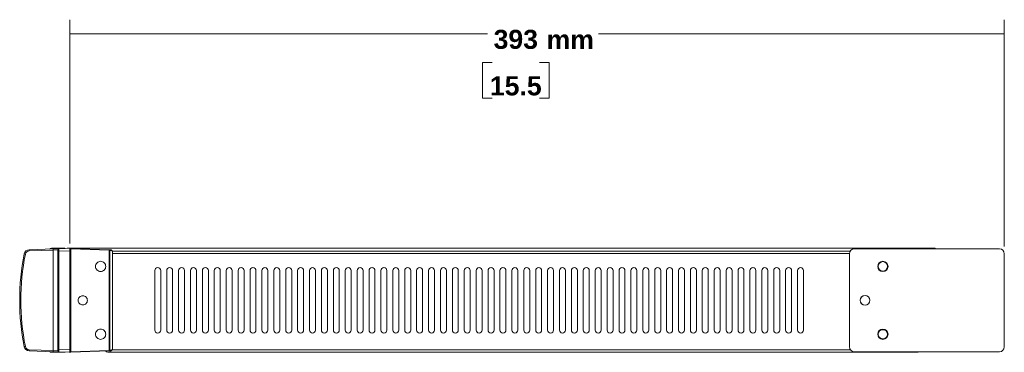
# Model space of a CAD drawing. Header units: millimetres. Extents: x 0 to 2122, y 0 to 1639.
# Tile 24 of 85: x 901 to 1314, y 784 to 924. Entities that reach past the tile are written whole.
import ezdxf

# ---------------------------------------------------------------- set-up
doc = ezdxf.new("R2010")
doc.units = ezdxf.units.MM
doc.layers.add('1', color=7, linetype='Continuous', true_color=0xffffff)
doc.styles.add('Arial', font='arial.ttf')

msp = doc.modelspace()

# ---------------------------------------------------------------- linework, layer by layer
at = {"layer": '1', "color": 7, "lineweight": 13}
for p, q in [((921.73, 829.74), (921.73, 923.82)), ((1314.33, 828.49), (1314.33, 923.82)), ((921.73, 917.82), (1097.2, 917.82)), ((1314.33, 917.82), (1143.92, 917.82)), ((1099.14, 905.8), (1095.14, 905.8)), ((1095.14, 905.8), (1095.14, 890.77)), ((1123.1, 905.8), (1119.1, 905.8)), ((1123.1, 890.77), (1123.1, 905.8)), ((1095.14, 890.77), (1099.14, 890.77)), ((1119.1, 890.77), (1123.1, 890.77))]:
    msp.add_line(p, q, dxfattribs=at)
at = {"layer": '1', "color": 7, "linetype": 'Continuous', "lineweight": 13}
for p, q in [((904.73, 827.14), (914.8, 827.5)), ((914.03, 827.74), (914.03, 827.47)), ((914.03, 827.74), (919.53, 827.74)), ((914.8, 827.5), (917.21, 827.58)), ((917.21, 827.58), (921.73, 827.74)), ((919.53, 827.74), (919.53, 827.66)), ((920.73, 827.7), (920.73, 827.74)), ((920.73, 827.74), (921.23, 827.74)), ((921.23, 827.74), (921.23, 827.72)), ((1283.23, 827.74), (921.23, 827.74)), ((921.73, 827.74), (921.73, 826.74)), ((921.73, 827.74), (922.21, 827.72)), ((922.21, 827.47), (921.73, 827.5)), ((922.21, 827.72), (938.38, 827.16)), ((922.21, 827.47), (922.21, 784.3)), ((938.38, 826.91), (922.21, 827.47)), ((1251.33, 827.49), (1312.33, 827.49)), ((1283.23, 827.49), (1283.23, 827.74)), ((1283.23, 827.74), (1285.23, 827.74)), ((1285.23, 827.74), (1285.23, 827.49)), ((914.8, 827), (904.73, 826.64)), ((916.73, 827.08), (914.8, 827)), ((914.8, 784.78), (914.8, 827)), ((916.73, 826.58), (916.73, 827.08)), ((916.73, 785.19), (916.73, 826.58)), ((917.21, 826.58), (916.73, 826.58)), ((921.73, 826.74), (917.21, 826.58)), ((917.21, 826.58), (917.21, 785.19)), ((921.73, 785.04), (921.73, 826.74)), ((938.38, 827.16), (938.77, 827.14)), ((938.38, 784.87), (938.38, 826.91)), ((938.55, 826.91), (938.38, 826.91)), ((938.55, 826.91), (938.55, 784.87)), ((938.94, 826.89), (938.55, 826.91)), ((1249.63, 826.54), (939.65, 826.54)), ((939.66, 785.63), (939.66, 826.14)), ((939.66, 826.14), (939.73, 826.14)), ((939.73, 826.14), (939.73, 785.63)), ((1249.33, 825.54), (939.73, 825.54)), ((1249.33, 786.29), (1249.33, 825.49)), ((1314.33, 786.29), (1314.33, 825.49)), ((957.48, 818.39), (957.48, 793.39)), ((959.98, 818.39), (959.98, 793.39)), ((962.48, 818.39), (962.48, 793.39)), ((964.98, 818.39), (964.98, 793.39)), ((967.48, 818.39), (967.48, 793.39)), ((969.98, 818.39), (969.98, 793.39)), ((972.48, 818.39), (972.48, 793.39)), ((974.98, 818.39), (974.98, 793.39)), ((977.48, 818.39), (977.48, 793.39)), ((979.98, 818.39), (979.98, 793.39)), ((982.48, 818.39), (982.48, 793.39)), ((984.98, 818.39), (984.98, 793.39)), ((987.48, 818.39), (987.48, 793.39)), ((989.98, 818.39), (989.98, 793.39)), ((992.48, 818.39), (992.48, 793.39)), ((994.98, 818.39), (994.98, 793.39)), ((997.48, 818.39), (997.48, 793.39)), ((999.98, 818.39), (999.98, 793.39)), ((1002.48, 818.39), (1002.48, 793.39)), ((1004.98, 818.39), (1004.98, 793.39)), ((1007.48, 818.39), (1007.48, 793.39)), ((1009.98, 818.39), (1009.98, 793.39)), ((1012.48, 818.39), (1012.48, 793.39)), ((1014.98, 818.39), (1014.98, 793.39)), ((1017.48, 818.39), (1017.48, 793.39)), ((1019.98, 818.39), (1019.98, 793.39)), ((1022.48, 818.39), (1022.48, 793.39)), ((1024.98, 818.39), (1024.98, 793.39)), ((1027.48, 818.39), (1027.48, 793.39)), ((1029.98, 818.39), (1029.98, 793.39)), ((1032.48, 818.39), (1032.48, 793.39)), ((1034.98, 818.39), (1034.98, 793.39)), ((1037.48, 818.39), (1037.48, 793.39)), ((1039.98, 818.39), (1039.98, 793.39)), ((1042.48, 818.39), (1042.48, 793.39)), ((1044.98, 818.39), (1044.98, 793.39)), ((1047.48, 818.39), (1047.48, 793.39)), ((1049.98, 818.39), (1049.98, 793.39)), ((1052.48, 818.39), (1052.48, 793.39)), ((1054.98, 818.39), (1054.98, 793.39)), ((1057.48, 818.39), (1057.48, 793.39)), ((1059.98, 818.39), (1059.98, 793.39)), ((1062.48, 818.39), (1062.48, 793.39)), ((1064.98, 818.39), (1064.98, 793.39)), ((1067.48, 818.39), (1067.48, 793.39)), ((1069.98, 818.39), (1069.98, 793.39)), ((1072.48, 818.39), (1072.48, 793.39)), ((1074.98, 818.39), (1074.98, 793.39)), ((1077.48, 818.39), (1077.48, 793.39)), ((1079.98, 818.39), (1079.98, 793.39)), ((1082.48, 818.39), (1082.48, 793.39)), ((1084.98, 818.39), (1084.98, 793.39)), ((1087.48, 818.39), (1087.48, 793.39)), ((1089.98, 818.39), (1089.98, 793.39)), ((1092.48, 818.39), (1092.48, 793.39)), ((1094.98, 818.39), (1094.98, 793.39)), ((1097.48, 818.39), (1097.48, 793.39)), ((1099.98, 818.39), (1099.98, 793.39)), ((1102.48, 818.39), (1102.48, 793.39)), ((1104.98, 818.39), (1104.98, 793.39)), ((1107.48, 818.39), (1107.48, 793.39)), ((1109.98, 818.39), (1109.98, 793.39)), ((1112.48, 818.39), (1112.48, 793.39)), ((1114.98, 818.39), (1114.98, 793.39)), ((1117.48, 818.39), (1117.48, 793.39)), ((1119.98, 818.39), (1119.98, 793.39)), ((1122.48, 818.39), (1122.48, 793.39)), ((1124.98, 818.39), (1124.98, 793.39)), ((1127.48, 818.39), (1127.48, 793.39)), ((1129.98, 818.39), (1129.98, 793.39)), ((1132.48, 818.39), (1132.48, 793.39)), ((1134.98, 818.39), (1134.98, 793.39)), ((1137.48, 818.39), (1137.48, 793.39)), ((1139.98, 818.39), (1139.98, 793.39)), ((1142.48, 818.39), (1142.48, 793.39)), ((1144.98, 818.39), (1144.98, 793.39)), ((1147.48, 818.39), (1147.48, 793.39)), ((1149.98, 818.39), (1149.98, 793.39)), ((1152.48, 818.39), (1152.48, 793.39)), ((1154.98, 818.39), (1154.98, 793.39)), ((1157.48, 818.39), (1157.48, 793.39)), ((1159.98, 818.39), (1159.98, 793.39)), ((1162.48, 818.39), (1162.48, 793.39)), ((1164.98, 818.39), (1164.98, 793.39)), ((1167.48, 818.39), (1167.48, 793.39)), ((1169.98, 818.39), (1169.98, 793.39)), ((1172.48, 818.39), (1172.48, 793.39)), ((1174.98, 818.39), (1174.98, 793.39)), ((1177.48, 818.39), (1177.48, 793.39)), ((1179.98, 818.39), (1179.98, 793.39)), ((1182.48, 818.39), (1182.48, 793.39)), ((1184.98, 818.39), (1184.98, 793.39)), ((1187.48, 818.39), (1187.48, 793.39)), ((1189.98, 818.39), (1189.98, 793.39)), ((1192.48, 818.39), (1192.48, 793.39)), ((1194.98, 818.39), (1194.98, 793.39)), ((1197.48, 818.39), (1197.48, 793.39)), ((1199.98, 818.39), (1199.98, 793.39)), ((1202.48, 818.39), (1202.48, 793.39)), ((1204.98, 818.39), (1204.98, 793.39)), ((1207.48, 818.39), (1207.48, 793.39)), ((1209.98, 818.39), (1209.98, 793.39)), ((1212.48, 818.39), (1212.48, 793.39)), ((1214.98, 818.39), (1214.98, 793.39)), ((1217.48, 818.39), (1217.48, 793.39)), ((1219.98, 818.39), (1219.98, 793.39)), ((1222.48, 818.39), (1222.48, 793.39)), ((1224.98, 818.39), (1224.98, 793.39)), ((1227.48, 818.39), (1227.48, 793.39)), ((1229.98, 818.39), (1229.98, 793.39)), ((1257.31, 807.24), (1257.23, 807.24)), ((1262.71, 793.54), (1263.96, 793.54)), ((904.73, 785.13), (914.8, 784.78)), ((914.8, 784.28), (904.73, 784.63)), ((914.03, 784.31), (914.03, 784.04)), ((919.53, 784.04), (914.03, 784.04)), ((914.8, 784.78), (916.73, 784.69)), ((917.21, 784.2), (914.8, 784.28)), ((916.73, 785.19), (917.21, 785.19)), ((916.73, 784.69), (916.73, 785.19)), ((917.21, 785.19), (921.73, 785.04)), ((921.73, 784.04), (917.21, 784.2)), ((919.53, 784.04), (919.53, 784.11)), ((921.73, 785.04), (921.73, 784.04)), ((921.73, 784.28), (922.21, 784.3)), ((922.21, 784.05), (921.73, 784.04)), ((922.21, 784.3), (938.38, 784.87)), ((938.38, 784.62), (922.21, 784.05)), ((937.73, 784.04), (938.73, 784.04)), ((938.55, 784.87), (938.38, 784.87)), ((938.77, 784.63), (938.38, 784.62)), ((938.55, 784.87), (938.94, 784.88)), ((938.73, 784.04), (938.73, 784.63)), ((1276.73, 784.04), (938.73, 784.04)), ((939.54, 785.04), (1249.76, 785.04)), ((939.73, 785.63), (939.66, 785.63)), ((1251.33, 784.29), (1312.33, 784.29)), ((1276.73, 784.29), (1276.73, 784.04)), ((1277.73, 784.04), (1276.73, 784.04))]:
    msp.add_line(p, q, dxfattribs=at)
at = {"layer": '1', "color": 7, "linetype": 'Continuous', "lineweight": 13, "extrusion": (0, 0, -1)}
for centre, radius in [((-1263.33, 820.14), 2.15), ((-1255.83, 805.89), 2.05), ((-1263.33, 791.64), 2.15)]:
    msp.add_circle(centre, radius, dxfattribs=at)
at = {"layer": '1', "color": 7, "linetype": 'Continuous', "lineweight": 13}
for centre in [(1263.33, 820.14), (1255.83, 805.89), (1263.33, 791.64)]:
    msp.add_circle(centre, 2, dxfattribs=at)
at = {"layer": '1', "color": 7, "linetype": 'Continuous', "lineweight": 13, "extrusion": (0, 0, -1)}
for centre, radius, start, end in [((-914.03, 826.64), 1.1, 47.0382, 90), ((-919.53, 826.74), 1, 90, 110.6901), ((-914.03, 785.14), 1.1, 270, 312.9618)]:
    msp.add_arc(centre, radius, start, end, dxfattribs=at)
at = {"layer": '1', "color": 7, "linetype": 'Continuous', "lineweight": 13}
for centre, radius, start, end in [((917.23, 827.08), 0.5, 92, 180), ((1251.33, 825.49), 2, 90, 180), ((1312.33, 825.49), 2, 0, 90), ((1000.78, 805.89), 100.05, 168.7691, 191.2309), ((1000.76, 805.89), 99.55, 168.7691, 191.2309), ((904.8, 824.94), 2.2, 92, 168.7691), ((904.79, 824.94), 1.7, 92, 168.7691), ((938.73, 826.14), 1, 0, 88), ((938.91, 826.14), 0.75, 0, 88), ((958.73, 818.39), 1.25, 0, 180), ((963.73, 818.39), 1.25, 0, 180), ((968.73, 818.39), 1.25, 0, 180), ((973.73, 818.39), 1.25, 0, 180), ((978.73, 818.39), 1.25, 0, 180), ((983.73, 818.39), 1.25, 0, 180), ((988.73, 818.39), 1.25, 0, 180), ((993.73, 818.39), 1.25, 0, 180), ((998.73, 818.39), 1.25, 0, 180), ((1003.73, 818.39), 1.25, 0, 180), ((1008.73, 818.39), 1.25, 0, 180), ((1013.73, 818.39), 1.25, 0, 180), ((1018.73, 818.39), 1.25, 0, 180), ((1023.73, 818.39), 1.25, 0, 180), ((1028.73, 818.39), 1.25, 0, 180), ((1033.73, 818.39), 1.25, 0, 180), ((1038.73, 818.39), 1.25, 0, 180), ((1043.73, 818.39), 1.25, 0, 180), ((1048.73, 818.39), 1.25, 0, 180), ((1053.73, 818.39), 1.25, 0, 180), ((1058.73, 818.39), 1.25, 0, 180), ((1063.73, 818.39), 1.25, 0, 180), ((1068.73, 818.39), 1.25, 0, 180), ((1073.73, 818.39), 1.25, 0, 180), ((1078.73, 818.39), 1.25, 0, 180), ((1083.73, 818.39), 1.25, 0, 180), ((1088.73, 818.39), 1.25, 0, 180), ((1093.73, 818.39), 1.25, 0, 180), ((1098.73, 818.39), 1.25, 0, 180), ((1103.73, 818.39), 1.25, 0, 180), ((1108.73, 818.39), 1.25, 0, 180), ((1113.73, 818.39), 1.25, 0, 180), ((1118.73, 818.39), 1.25, 0, 180), ((1123.73, 818.39), 1.25, 0, 180), ((1128.73, 818.39), 1.25, 0, 180), ((1133.73, 818.39), 1.25, 0, 180), ((1138.73, 818.39), 1.25, 0, 180), ((1143.73, 818.39), 1.25, 0, 180), ((1148.73, 818.39), 1.25, 0, 180), ((1153.73, 818.39), 1.25, 0, 180), ((1158.73, 818.39), 1.25, 0, 180), ((1163.73, 818.39), 1.25, 0, 180), ((1168.73, 818.39), 1.25, 0, 180), ((1173.73, 818.39), 1.25, 0, 180), ((1178.73, 818.39), 1.25, 0, 180), ((1183.73, 818.39), 1.25, 0, 180), ((1188.73, 818.39), 1.25, 0, 180), ((1193.73, 818.39), 1.25, 0, 180), ((1198.73, 818.39), 1.25, 0, 180), ((1203.73, 818.39), 1.25, 0, 180), ((1208.73, 818.39), 1.25, 0, 180), ((1213.73, 818.39), 1.25, 0, 180), ((1218.73, 818.39), 1.25, 0, 180), ((1223.73, 818.39), 1.25, 0, 180), ((1228.73, 818.39), 1.25, 0, 180), ((958.73, 793.39), 1.25, 180, 0), ((963.73, 793.39), 1.25, 180, 0), ((968.73, 793.39), 1.25, 180, 0), ((973.73, 793.39), 1.25, 180, 0), ((978.73, 793.39), 1.25, 180, 0), ((983.73, 793.39), 1.25, 180, 0), ((988.73, 793.39), 1.25, 180, 0), ((993.73, 793.39), 1.25, 180, 0), ((998.73, 793.39), 1.25, 180, 0), ((1003.73, 793.39), 1.25, 180, 0), ((1008.73, 793.39), 1.25, 180, 0), ((1013.73, 793.39), 1.25, 180, 0), ((1018.73, 793.39), 1.25, 180, 0), ((1023.73, 793.39), 1.25, 180, 0), ((1028.73, 793.39), 1.25, 180, 0), ((1033.73, 793.39), 1.25, 180, 0), ((1038.73, 793.39), 1.25, 180, 0), ((1043.73, 793.39), 1.25, 180, 0), ((1048.73, 793.39), 1.25, 180, 0), ((1053.73, 793.39), 1.25, 180, 0), ((1058.73, 793.39), 1.25, 180, 0), ((1063.73, 793.39), 1.25, 180, 0), ((1068.73, 793.39), 1.25, 180, 0), ((1073.73, 793.39), 1.25, 180, 0), ((1078.73, 793.39), 1.25, 180, 0), ((1083.73, 793.39), 1.25, 180, 0), ((1088.73, 793.39), 1.25, 180, 0), ((1093.73, 793.39), 1.25, 180, 0), ((1098.73, 793.39), 1.25, 180, 0), ((1103.73, 793.39), 1.25, 180, 0), ((1108.73, 793.39), 1.25, 180, 0), ((1113.73, 793.39), 1.25, 180, 0), ((1118.73, 793.39), 1.25, 180, 0), ((1123.73, 793.39), 1.25, 180, 0), ((1128.73, 793.39), 1.25, 180, 0), ((1133.73, 793.39), 1.25, 180, 0), ((1138.73, 793.39), 1.25, 180, 0), ((1143.73, 793.39), 1.25, 180, 0), ((1148.73, 793.39), 1.25, 180, 0), ((1153.73, 793.39), 1.25, 180, 0), ((1158.73, 793.39), 1.25, 180, 0), ((1163.73, 793.39), 1.25, 180, 0), ((1168.73, 793.39), 1.25, 180, 0), ((1173.73, 793.39), 1.25, 180, 0), ((1178.73, 793.39), 1.25, 180, 0), ((1183.73, 793.39), 1.25, 180, 0), ((1188.73, 793.39), 1.25, 180, 0), ((1193.73, 793.39), 1.25, 180, 0), ((1198.73, 793.39), 1.25, 180, 0), ((1203.73, 793.39), 1.25, 180, 0), ((1208.73, 793.39), 1.25, 180, 0), ((1213.73, 793.39), 1.25, 180, 0), ((1218.73, 793.39), 1.25, 180, 0), ((1223.73, 793.39), 1.25, 180, 0), ((1228.73, 793.39), 1.25, 180, 0), ((904.8, 786.83), 2.2, 191.2309, 268), ((904.79, 786.83), 1.7, 191.2309, 268), ((1251.33, 786.29), 2, 180, 270), ((1312.33, 786.29), 2, 270, 0), ((917.23, 784.69), 0.5, 180, 268), ((919.53, 785.04), 1, 270, 290.6901), ((937.73, 785.04), 1, 208.1686, 270), ((938.73, 785.63), 1, 272, 0), ((938.91, 785.63), 0.75, 272, 0), ((1277.73, 785.04), 1, 270, 311.4098)]:
    msp.add_arc(centre, radius, start, end, dxfattribs=at)
for centre, major_axis, ratio, start_param, end_param in [((914.82, 827), (-0.017, 0.5), 0.034878, 0, 1.569578), ((917.23, 826.58), (-0.02, 1), 0.017434, 0.000304, 1.569883), ((922.2, 827.47), (-0.009, -0.25), 0.034878, 1.572014, 3.141593), ((903.14, 825.28), (0.49, -0.097), 0.006801, 3.141593, 4.678151), ((904.74, 826.64), (-0.017, 0.5), 0.034878, 0, 1.569578), ((938.37, 826.91), (-0.009, -0.25), 0.034878, 1.572014, 3.141593), ((938.37, 826.91), (0.009, 0.25), 0.719128, 4.737496, 6.283185), ((938.76, 826.89), (-0.009, -0.25), 0.719128, 1.595904, 3.141593), ((903.14, 786.5), (-0.49, -0.097), 0.006801, 4.746627, 6.283185), ((904.74, 785.13), (0.017, 0.5), 0.034878, 1.572014, 3.141593), ((914.82, 784.78), (0.017, 0.5), 0.034878, 1.572014, 3.141593), ((917.23, 785.2), (0.02, 1), 0.017434, 1.57171, 3.141288), ((922.2, 784.3), (0.009, -0.25), 0.034878, 0, 1.569578), ((938.37, 784.87), (0.009, -0.25), 0.034878, 0, 1.569578), ((938.37, 784.87), (-0.009, 0.25), 0.719128, 3.141593, 4.687282), ((938.76, 784.88), (0.009, -0.25), 0.719128, 0, 1.545689)]:
    msp.add_ellipse(centre, major_axis=major_axis, ratio=ratio, start_param=start_param, end_param=end_param, dxfattribs=at)
for points, knots in [([(936.88, 820.14), (936.88, 819.57), (936.65, 819.02), (935.85, 818.22), (935.29, 817.99), (934.17, 817.99), (933.61, 818.22), (932.81, 819.02), (932.58, 819.57), (932.58, 820.7), (932.81, 821.26), (933.61, 822.06), (934.17, 822.29), (935.29, 822.29), (935.85, 822.06), (936.65, 821.26), (936.88, 820.7), (936.88, 820.14)], [0, 0, 0, 0, 0.125, 0.125, 0.25, 0.25, 0.375, 0.375, 0.5, 0.5, 0.625, 0.625, 0.75, 0.75, 0.875, 0.875, 1, 1, 1, 1]), ([(929.18, 805.89), (929.18, 805.38), (928.97, 804.87), (928.25, 804.15), (927.74, 803.94), (926.72, 803.94), (926.21, 804.15), (925.49, 804.87), (925.28, 805.38), (925.28, 806.4), (925.49, 806.91), (926.21, 807.63), (926.72, 807.84), (927.74, 807.84), (928.25, 807.63), (928.97, 806.91), (929.18, 806.4), (929.18, 805.89)], [0, 0, 0, 0, 0.125, 0.125, 0.25, 0.25, 0.375, 0.375, 0.5, 0.5, 0.625, 0.625, 0.75, 0.75, 0.875, 0.875, 1, 1, 1, 1]), ([(936.88, 791.64), (936.88, 791.07), (936.65, 790.52), (935.85, 789.72), (935.29, 789.49), (934.17, 789.49), (933.61, 789.72), (932.81, 790.52), (932.58, 791.07), (932.58, 792.2), (932.81, 792.76), (933.61, 793.56), (934.17, 793.79), (935.29, 793.79), (935.85, 793.56), (936.65, 792.76), (936.88, 792.2), (936.88, 791.64)], [0, 0, 0, 0, 0.125, 0.125, 0.25, 0.25, 0.375, 0.375, 0.5, 0.5, 0.625, 0.625, 0.75, 0.75, 0.875, 0.875, 1, 1, 1, 1]), ([(921.73, 784.04), (921.73, 784.04), (921.73, 784.04), (921.71, 784.04), (921.69, 784.04), (921.62, 784.04), (921.58, 784.04), (921.57, 784.04), (921.57, 784.04), (921.57, 784.04)], [0, 0, 0, 0, 0.063983, 0.063983, 0.310927, 0.310927, 0.999988, 0.999988, 1, 1, 1, 1])]:
    msp.add_open_spline(points, degree=3, knots=knots, dxfattribs=at)
at = {"layer": '1', "color": 7, "lineweight": 18}
for points in [[(921.73, 917.82), (930.73, 920.23), (930.73, 915.41), (921.73, 917.82)], [(1314.33, 917.82), (1305.33, 915.41), (1305.33, 920.23), (1314.33, 917.82)]]:
    msp.add_solid(points, dxfattribs=at)

# ---------------------------------------------------------------- texts
at = {"layer": '1', "color": 7, "linetype": 'Continuous', "lineweight": 13, "char_height": 8, "attachment_point": 8, "line_spacing_factor": 1.047437, "style": 'Arial'}
for s, insert in [('\\fArial|b1|i0;\\W1.0000;393', (1109.12, 911.44)), ('\\fArial|b1|i0;\\W1.0000;mm', (1132.01, 911.44)), ('\\fArial|b1|i0;\\W1.0000;15.5', (1109.12, 891.9))]:
    msp.add_mtext(s, dxfattribs=dict(at, insert=insert))

doc.saveas('drawing.dxf')
